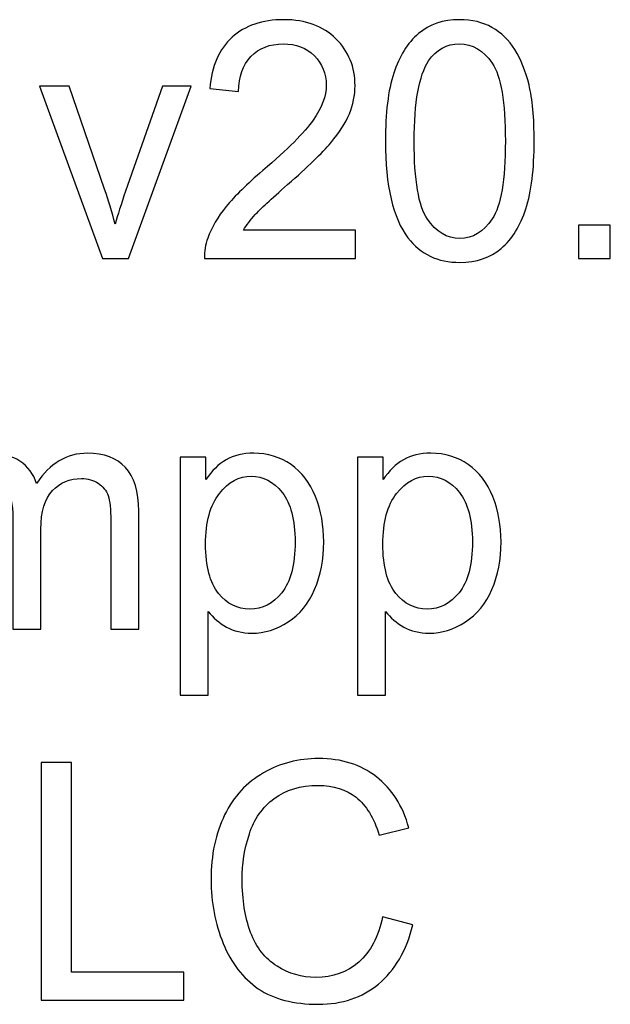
# Model space of a CAD drawing. Header units: millimetres. Extents: x -68.5 to -4.6, y 48.6 to 61.3.
# Tile 4 of 5: x -44.8 to -37.7, y 49.3 to 61.3. Entities that reach past the tile are written whole.
import ezdxf

# ---------------------------------------------------------------- set-up
doc = ezdxf.new("R2010")
doc.units = ezdxf.units.MM
doc.header["$MEASUREMENT"] = 0
doc.layers.add('Layer 1', color=7, linetype='Continuous')

msp = doc.modelspace()

# ---------------------------------------------------------------- linework, layer by layer
at = {"layer": 'Layer 1', "color": 5}
for points, knots in [([(-40.7521, 58.7222), (-40.7521, 58.7222), (-40.7521, 58.3824), (-40.7521, 58.3824), (-40.7521, 58.3824), (-40.7521, 58.3824), (-42.5786, 58.3824), (-42.5786, 58.3824), (-42.5786, 58.3824), (-42.5812, 58.4675), (-42.5684, 58.5493), (-42.5395, 58.6277), (-42.5395, 58.6277), (-42.4931, 58.7577), (-42.4185, 58.885), (-42.3162, 59.011), (-42.3162, 59.011), (-42.2132, 59.1363), (-42.0653, 59.2817), (-41.8722, 59.4466), (-41.8722, 59.4466), (-41.5718, 59.7032), (-41.3685, 59.9063), (-41.263, 60.0564), (-41.263, 60.0564), (-41.1574, 60.2058), (-41.1047, 60.3479), (-41.1047, 60.4813), (-41.1047, 60.4813), (-41.1047, 60.6213), (-41.1529, 60.7393), (-41.2488, 60.8358), (-41.2488, 60.8358), (-41.3453, 60.9316), (-41.4708, 60.9798), (-41.6252, 60.9798), (-41.6252, 60.9798), (-41.7886, 60.9798), (-41.9192, 60.9289), (-42.017, 60.8264), (-42.017, 60.8264), (-42.1154, 60.7245), (-42.165, 60.5831), (-42.1663, 60.4029), (-42.1663, 60.4029), (-42.1663, 60.4029), (-42.515, 60.4397), (-42.515, 60.4397), (-42.515, 60.4397), (-42.4912, 60.7111), (-42.4011, 60.9175), (-42.2454, 61.0596), (-42.2454, 61.0596), (-42.0897, 61.2017), (-41.88, 61.2727), (-41.6175, 61.2727), (-41.6175, 61.2727), (-41.3524, 61.2727), (-41.1427, 61.1956), (-40.9883, 61.0428), (-40.9883, 61.0428), (-40.8332, 60.8894), (-40.7559, 60.6997), (-40.7559, 60.4732), (-40.7559, 60.4732), (-40.7559, 60.358), (-40.7785, 60.2447), (-40.8242, 60.1335), (-40.8242, 60.1335), (-40.8692, 60.0222), (-40.9445, 59.9049), (-41.0493, 59.7823), (-41.0493, 59.7823), (-41.1543, 59.659), (-41.3286, 59.4901), (-41.5724, 59.2757), (-41.5724, 59.2757), (-41.7757, 59.0974), (-41.9063, 58.9768), (-41.9643, 58.9131), (-41.9643, 58.9131), (-42.0222, 58.8502), (-42.0698, 58.7865), (-42.1077, 58.7222), (-42.1077, 58.7222), (-42.1077, 58.7222), (-40.7521, 58.7222), (-40.7521, 58.7222)], [0, 0, 0, 0, 0.0434783, 0.0434783, 0.0434783, 0.0434783, 0.0869565, 0.0869565, 0.0869565, 0.0869565, 0.1304348, 0.1304348, 0.1304348, 0.1304348, 0.173913, 0.173913, 0.173913, 0.173913, 0.2173913, 0.2173913, 0.2173913, 0.2173913, 0.2608696, 0.2608696, 0.2608696, 0.2608696, 0.3043478, 0.3043478, 0.3043478, 0.3043478, 0.3478261, 0.3478261, 0.3478261, 0.3478261, 0.3913043, 0.3913043, 0.3913043, 0.3913043, 0.4347826, 0.4347826, 0.4347826, 0.4347826, 0.4782609, 0.4782609, 0.4782609, 0.4782609, 0.5217391, 0.5217391, 0.5217391, 0.5217391, 0.5652174, 0.5652174, 0.5652174, 0.5652174, 0.6086957, 0.6086957, 0.6086957, 0.6086957, 0.6521739, 0.6521739, 0.6521739, 0.6521739, 0.6956522, 0.6956522, 0.6956522, 0.6956522, 0.7391304, 0.7391304, 0.7391304, 0.7391304, 0.7826087, 0.7826087, 0.7826087, 0.7826087, 0.826087, 0.826087, 0.826087, 0.826087, 0.8695652, 0.8695652, 0.8695652, 0.8695652, 0.9130435, 0.9130435, 0.9130435, 0.9130435, 1, 1, 1, 1]), ([(-40.3886, 59.8017), (-40.3886, 60.1422), (-40.3552, 60.4163), (-40.2876, 60.6233), (-40.2876, 60.6233), (-40.2207, 60.8311), (-40.1204, 60.9912), (-39.9878, 61.1038), (-39.9878, 61.1038), (-39.8553, 61.2164), (-39.6886, 61.2727), (-39.488, 61.2727), (-39.488, 61.2727), (-39.3393, 61.2727), (-39.2094, 61.2412), (-39.0974, 61.1789), (-39.0974, 61.1789), (-38.9855, 61.1172), (-38.8934, 61.0274), (-38.8202, 60.9101), (-38.8202, 60.9101), (-38.7474, 60.7929), (-38.6902, 60.6501), (-38.649, 60.4819), (-38.649, 60.4819), (-38.6071, 60.3137), (-38.5866, 60.0872), (-38.5866, 59.8017), (-38.5866, 59.8017), (-38.5866, 59.464), (-38.62, 59.1919), (-38.6863, 58.9842), (-38.6863, 58.9842), (-38.7532, 58.7764), (-38.8529, 58.6163), (-38.9855, 58.503), (-38.9855, 58.503), (-39.118, 58.3898), (-39.2853, 58.3335), (-39.488, 58.3335), (-39.488, 58.3335), (-39.7543, 58.3335), (-39.9634, 58.4327), (-40.1152, 58.6317), (-40.1152, 58.6317), (-40.2973, 58.8709), (-40.3886, 59.2616), (-40.3886, 59.8017)], [0, 0, 0, 0, 0.0769231, 0.0769231, 0.0769231, 0.0769231, 0.1538462, 0.1538462, 0.1538462, 0.1538462, 0.2307692, 0.2307692, 0.2307692, 0.2307692, 0.3076923, 0.3076923, 0.3076923, 0.3076923, 0.3846154, 0.3846154, 0.3846154, 0.3846154, 0.4615385, 0.4615385, 0.4615385, 0.4615385, 0.5384615, 0.5384615, 0.5384615, 0.5384615, 0.6153846, 0.6153846, 0.6153846, 0.6153846, 0.6923077, 0.6923077, 0.6923077, 0.6923077, 0.7692308, 0.7692308, 0.7692308, 0.7692308, 0.8461538, 0.8461538, 0.8461538, 0.8461538, 1, 1, 1, 1]), ([(-40.0399, 59.8017), (-40.0399, 59.3293), (-39.9866, 59.015), (-39.8804, 58.8582), (-39.8804, 58.8582), (-39.7743, 58.7021), (-39.6436, 58.6236), (-39.488, 58.6236), (-39.488, 58.6236), (-39.3316, 58.6236), (-39.201, 58.7027), (-39.0948, 58.8595), (-39.0948, 58.8595), (-38.9887, 59.0163), (-38.9353, 59.3306), (-38.9353, 59.8017), (-38.9353, 59.8017), (-38.9353, 60.2755), (-38.9887, 60.5905), (-39.0948, 60.746), (-39.0948, 60.746), (-39.201, 60.9021), (-39.3328, 60.9798), (-39.4912, 60.9798), (-39.4912, 60.9798), (-39.6475, 60.9798), (-39.7717, 60.9108), (-39.8649, 60.7734), (-39.8649, 60.7734), (-39.9814, 60.5985), (-40.0399, 60.2742), (-40.0399, 59.8017)], [0, 0, 0, 0, 0.1111111, 0.1111111, 0.1111111, 0.1111111, 0.2222222, 0.2222222, 0.2222222, 0.2222222, 0.3333333, 0.3333333, 0.3333333, 0.3333333, 0.4444444, 0.4444444, 0.4444444, 0.4444444, 0.5555556, 0.5555556, 0.5555556, 0.5555556, 0.6666667, 0.6666667, 0.6666667, 0.6666667, 0.7777778, 0.7777778, 0.7777778, 0.7777778, 1, 1, 1, 1]), ([(-43.8152, 58.3824), (-43.8152, 58.3824), (-44.577, 60.4672), (-44.577, 60.4672), (-44.577, 60.4672), (-44.577, 60.4672), (-44.2186, 60.4672), (-44.2186, 60.4672), (-44.2186, 60.4672), (-44.2186, 60.4672), (-43.7889, 59.2187), (-43.7889, 59.2187), (-43.7889, 59.2187), (-43.7425, 59.084), (-43.7001, 58.944), (-43.6608, 58.7986), (-43.6608, 58.7986), (-43.6306, 58.9085), (-43.5887, 59.0405), (-43.5347, 59.1953), (-43.5347, 59.1953), (-43.5347, 59.1953), (-43.0895, 60.4672), (-43.0895, 60.4672), (-43.0895, 60.4672), (-43.0895, 60.4672), (-42.7408, 60.4672), (-42.7408, 60.4672), (-42.7408, 60.4672), (-42.7408, 60.4672), (-43.4987, 58.3824), (-43.4987, 58.3824), (-43.4987, 58.3824), (-43.4987, 58.3824), (-43.8152, 58.3824), (-43.8152, 58.3824)], [0, 0, 0, 0, 0.1, 0.1, 0.1, 0.1, 0.2, 0.2, 0.2, 0.2, 0.3, 0.3, 0.3, 0.3, 0.4, 0.4, 0.4, 0.4, 0.5, 0.5, 0.5, 0.5, 0.6, 0.6, 0.6, 0.6, 0.7, 0.7, 0.7, 0.7, 0.8, 0.8, 0.8, 0.8, 1, 1, 1, 1]), ([(-38.0513, 58.3824), (-38.0513, 58.3824), (-38.0513, 58.7852), (-38.0513, 58.7852), (-38.0513, 58.7852), (-38.0513, 58.7852), (-37.6645, 58.7852), (-37.6645, 58.7852), (-37.6645, 58.7852), (-37.6645, 58.7852), (-37.6645, 58.3824), (-37.6645, 58.3824), (-37.6645, 58.3824), (-37.6645, 58.3824), (-38.0513, 58.3824), (-38.0513, 58.3824)], [0, 0, 0, 0, 0.2, 0.2, 0.2, 0.2, 0.4, 0.4, 0.4, 0.4, 0.6, 0.6, 0.6, 0.6, 1, 1, 1, 1]), ([(-46.0883, 53.8905), (-46.0883, 53.8905), (-46.0883, 55.9753), (-46.0883, 55.9753), (-46.0883, 55.9753), (-46.0883, 55.9753), (-45.7853, 55.9753), (-45.7853, 55.9753), (-45.7853, 55.9753), (-45.7853, 55.9753), (-45.7853, 55.6831), (-45.7853, 55.6831), (-45.7853, 55.6831), (-45.7222, 55.785), (-45.6386, 55.8674), (-45.5343, 55.929), (-45.5343, 55.929), (-45.4301, 55.9914), (-45.3111, 56.0229), (-45.1779, 56.0229), (-45.1779, 56.0229), (-45.03, 56.0229), (-44.9083, 55.9907), (-44.8138, 55.9264), (-44.8138, 55.9264), (-44.7185, 55.862), (-44.6516, 55.7729), (-44.613, 55.6576), (-44.613, 55.6576), (-44.4541, 55.9009), (-44.2482, 56.0229), (-43.9947, 56.0229), (-43.9947, 56.0229), (-43.7959, 56.0229), (-43.6434, 55.9652), (-43.5367, 55.8506), (-43.5367, 55.8506), (-43.4298, 55.736), (-43.3764, 55.5598), (-43.3764, 55.3219), (-43.3764, 55.3219), (-43.3764, 55.3219), (-43.3764, 53.8905), (-43.3764, 53.8905), (-43.3764, 53.8905), (-43.3764, 53.8905), (-43.7136, 53.8905), (-43.7136, 53.8905), (-43.7136, 53.8905), (-43.7136, 53.8905), (-43.7136, 55.204), (-43.7136, 55.204), (-43.7136, 55.204), (-43.7136, 55.3454), (-43.7246, 55.4472), (-43.7464, 55.5095), (-43.7464, 55.5095), (-43.7689, 55.5712), (-43.8088, 55.6215), (-43.8661, 55.6597), (-43.8661, 55.6597), (-43.924, 55.6972), (-43.9921, 55.7166), (-44.07, 55.7166), (-44.07, 55.7166), (-44.2109, 55.7166), (-44.3274, 55.6677), (-44.4206, 55.5699), (-44.4206, 55.5699), (-44.5133, 55.4727), (-44.5603, 55.3165), (-44.5603, 55.1021), (-44.5603, 55.1021), (-44.5603, 55.1021), (-44.5603, 53.8905), (-44.5603, 53.8905), (-44.5603, 53.8905), (-44.5603, 53.8905), (-44.8993, 53.8905), (-44.8993, 53.8905), (-44.8993, 53.8905), (-44.8993, 53.8905), (-44.8993, 55.2448), (-44.8993, 55.2448), (-44.8993, 55.2448), (-44.8993, 55.4023), (-44.927, 55.5203), (-44.9824, 55.5987), (-44.9824, 55.5987), (-45.0377, 55.6771), (-45.1277, 55.7166), (-45.2539, 55.7166), (-45.2539, 55.7166), (-45.349, 55.7166), (-45.4372, 55.6905), (-45.5183, 55.6375), (-45.5183, 55.6375), (-45.5993, 55.5853), (-45.6585, 55.5089), (-45.6945, 55.4084), (-45.6945, 55.4084), (-45.7312, 55.3072), (-45.7493, 55.1617), (-45.7493, 54.9721), (-45.7493, 54.9721), (-45.7493, 54.9721), (-45.7493, 53.8905), (-45.7493, 53.8905), (-45.7493, 53.8905), (-45.7493, 53.8905), (-46.0883, 53.8905), (-46.0883, 53.8905)], [0, 0, 0, 0, 0.0344828, 0.0344828, 0.0344828, 0.0344828, 0.0689655, 0.0689655, 0.0689655, 0.0689655, 0.1034483, 0.1034483, 0.1034483, 0.1034483, 0.137931, 0.137931, 0.137931, 0.137931, 0.1724138, 0.1724138, 0.1724138, 0.1724138, 0.2068966, 0.2068966, 0.2068966, 0.2068966, 0.2413793, 0.2413793, 0.2413793, 0.2413793, 0.2758621, 0.2758621, 0.2758621, 0.2758621, 0.3103448, 0.3103448, 0.3103448, 0.3103448, 0.3448276, 0.3448276, 0.3448276, 0.3448276, 0.3793103, 0.3793103, 0.3793103, 0.3793103, 0.4137931, 0.4137931, 0.4137931, 0.4137931, 0.4482759, 0.4482759, 0.4482759, 0.4482759, 0.4827586, 0.4827586, 0.4827586, 0.4827586, 0.5172414, 0.5172414, 0.5172414, 0.5172414, 0.5517241, 0.5517241, 0.5517241, 0.5517241, 0.5862069, 0.5862069, 0.5862069, 0.5862069, 0.6206897, 0.6206897, 0.6206897, 0.6206897, 0.6551724, 0.6551724, 0.6551724, 0.6551724, 0.6896552, 0.6896552, 0.6896552, 0.6896552, 0.7241379, 0.7241379, 0.7241379, 0.7241379, 0.7586207, 0.7586207, 0.7586207, 0.7586207, 0.7931034, 0.7931034, 0.7931034, 0.7931034, 0.8275862, 0.8275862, 0.8275862, 0.8275862, 0.862069, 0.862069, 0.862069, 0.862069, 0.8965517, 0.8965517, 0.8965517, 0.8965517, 0.9310345, 0.9310345, 0.9310345, 0.9310345, 1, 1, 1, 1]), ([(-42.8727, 53.0917), (-42.8727, 53.0917), (-42.8727, 55.9753), (-42.8727, 55.9753), (-42.8727, 55.9753), (-42.8727, 55.9753), (-42.5639, 55.9753), (-42.5639, 55.9753), (-42.5639, 55.9753), (-42.5639, 55.9753), (-42.5639, 55.7046), (-42.5639, 55.7046), (-42.5639, 55.7046), (-42.4911, 55.8104), (-42.4089, 55.8902), (-42.3168, 55.9431), (-42.3168, 55.9431), (-42.2255, 55.9961), (-42.1141, 56.0229), (-41.9835, 56.0229), (-41.9835, 56.0229), (-41.8124, 56.0229), (-41.6618, 55.9766), (-41.5313, 55.8855), (-41.5313, 55.8855), (-41.4, 55.7937), (-41.3016, 55.6643), (-41.2353, 55.4975), (-41.2353, 55.4975), (-41.1683, 55.3306), (-41.1349, 55.1477), (-41.1349, 54.9486), (-41.1349, 54.9486), (-41.1349, 54.7355), (-41.1716, 54.5432), (-41.2456, 54.3723), (-41.2456, 54.3723), (-41.319, 54.2014), (-41.4257, 54.0708), (-41.566, 53.9796), (-41.566, 53.9796), (-41.7063, 53.8892), (-41.8536, 53.8436), (-42.008, 53.8436), (-42.008, 53.8436), (-42.1212, 53.8436), (-42.2222, 53.8684), (-42.3123, 53.918), (-42.3123, 53.918), (-42.4024, 53.9676), (-42.4758, 54.0306), (-42.5337, 54.1063), (-42.5337, 54.1063), (-42.5337, 54.1063), (-42.5337, 53.0917), (-42.5337, 53.0917), (-42.5337, 53.0917), (-42.5337, 53.0917), (-42.8727, 53.0917), (-42.8727, 53.0917)], [0, 0, 0, 0, 0.0625, 0.0625, 0.0625, 0.0625, 0.125, 0.125, 0.125, 0.125, 0.1875, 0.1875, 0.1875, 0.1875, 0.25, 0.25, 0.25, 0.25, 0.3125, 0.3125, 0.3125, 0.3125, 0.375, 0.375, 0.375, 0.375, 0.4375, 0.4375, 0.4375, 0.4375, 0.5, 0.5, 0.5, 0.5, 0.5625, 0.5625, 0.5625, 0.5625, 0.625, 0.625, 0.625, 0.625, 0.6875, 0.6875, 0.6875, 0.6875, 0.75, 0.75, 0.75, 0.75, 0.8125, 0.8125, 0.8125, 0.8125, 0.875, 0.875, 0.875, 0.875, 1, 1, 1, 1]), ([(-40.7258, 53.0917), (-40.7258, 53.0917), (-40.7258, 55.9753), (-40.7258, 55.9753), (-40.7258, 55.9753), (-40.7258, 55.9753), (-40.417, 55.9753), (-40.417, 55.9753), (-40.417, 55.9753), (-40.417, 55.9753), (-40.417, 55.7046), (-40.417, 55.7046), (-40.417, 55.7046), (-40.3442, 55.8104), (-40.262, 55.8902), (-40.1699, 55.9431), (-40.1699, 55.9431), (-40.0786, 55.9961), (-39.9672, 56.0229), (-39.8366, 56.0229), (-39.8366, 56.0229), (-39.6655, 56.0229), (-39.5149, 55.9766), (-39.3844, 55.8855), (-39.3844, 55.8855), (-39.2531, 55.7937), (-39.1547, 55.6643), (-39.0884, 55.4975), (-39.0884, 55.4975), (-39.0214, 55.3306), (-38.988, 55.1477), (-38.988, 54.9486), (-38.988, 54.9486), (-38.988, 54.7355), (-39.0247, 54.5432), (-39.0987, 54.3723), (-39.0987, 54.3723), (-39.1721, 54.2014), (-39.2788, 54.0708), (-39.4191, 53.9796), (-39.4191, 53.9796), (-39.5594, 53.8892), (-39.7067, 53.8436), (-39.8611, 53.8436), (-39.8611, 53.8436), (-39.9743, 53.8436), (-40.0753, 53.8684), (-40.1654, 53.918), (-40.1654, 53.918), (-40.2555, 53.9676), (-40.3289, 54.0306), (-40.3868, 54.1063), (-40.3868, 54.1063), (-40.3868, 54.1063), (-40.3868, 53.0917), (-40.3868, 53.0917), (-40.3868, 53.0917), (-40.3868, 53.0917), (-40.7258, 53.0917), (-40.7258, 53.0917)], [0, 0, 0, 0, 0.0625, 0.0625, 0.0625, 0.0625, 0.125, 0.125, 0.125, 0.125, 0.1875, 0.1875, 0.1875, 0.1875, 0.25, 0.25, 0.25, 0.25, 0.3125, 0.3125, 0.3125, 0.3125, 0.375, 0.375, 0.375, 0.375, 0.4375, 0.4375, 0.4375, 0.4375, 0.5, 0.5, 0.5, 0.5, 0.5625, 0.5625, 0.5625, 0.5625, 0.625, 0.625, 0.625, 0.625, 0.6875, 0.6875, 0.6875, 0.6875, 0.75, 0.75, 0.75, 0.75, 0.8125, 0.8125, 0.8125, 0.8125, 0.875, 0.875, 0.875, 0.875, 1, 1, 1, 1]), ([(-42.5658, 54.9212), (-42.5658, 54.6531), (-42.5137, 54.4548), (-42.4094, 54.3261), (-42.4094, 54.3261), (-42.3053, 54.1981), (-42.1785, 54.1338), (-42.0305, 54.1338), (-42.0305, 54.1338), (-41.88, 54.1338), (-41.7506, 54.2001), (-41.6432, 54.3335), (-41.6432, 54.3335), (-41.5358, 54.4661), (-41.4817, 54.6719), (-41.4817, 54.9507), (-41.4817, 54.9507), (-41.4817, 55.2167), (-41.5344, 55.4151), (-41.6394, 55.5477), (-41.6394, 55.5477), (-41.7442, 55.6798), (-41.8697, 55.7461), (-42.015, 55.7461), (-42.015, 55.7461), (-42.1598, 55.7461), (-42.2879, 55.6757), (-42.3992, 55.535), (-42.3992, 55.535), (-42.5104, 55.3943), (-42.5658, 55.1892), (-42.5658, 54.9212)], [0, 0, 0, 0, 0.1111111, 0.1111111, 0.1111111, 0.1111111, 0.2222222, 0.2222222, 0.2222222, 0.2222222, 0.3333333, 0.3333333, 0.3333333, 0.3333333, 0.4444444, 0.4444444, 0.4444444, 0.4444444, 0.5555556, 0.5555556, 0.5555556, 0.5555556, 0.6666667, 0.6666667, 0.6666667, 0.6666667, 0.7777778, 0.7777778, 0.7777778, 0.7777778, 1, 1, 1, 1]), ([(-40.4189, 54.9212), (-40.4189, 54.6531), (-40.3668, 54.4548), (-40.2625, 54.3261), (-40.2625, 54.3261), (-40.1584, 54.1981), (-40.0316, 54.1338), (-39.8836, 54.1338), (-39.8836, 54.1338), (-39.7331, 54.1338), (-39.6037, 54.2001), (-39.4963, 54.3335), (-39.4963, 54.3335), (-39.3889, 54.4661), (-39.3348, 54.6719), (-39.3348, 54.9507), (-39.3348, 54.9507), (-39.3348, 55.2167), (-39.3875, 55.4151), (-39.4925, 55.5477), (-39.4925, 55.5477), (-39.5973, 55.6798), (-39.7228, 55.7461), (-39.8681, 55.7461), (-39.8681, 55.7461), (-40.0129, 55.7461), (-40.141, 55.6757), (-40.2523, 55.535), (-40.2523, 55.535), (-40.3635, 55.3943), (-40.4189, 55.1892), (-40.4189, 54.9212)], [0, 0, 0, 0, 0.1111111, 0.1111111, 0.1111111, 0.1111111, 0.2222222, 0.2222222, 0.2222222, 0.2222222, 0.3333333, 0.3333333, 0.3333333, 0.3333333, 0.4444444, 0.4444444, 0.4444444, 0.4444444, 0.5555556, 0.5555556, 0.5555556, 0.5555556, 0.6666667, 0.6666667, 0.6666667, 0.6666667, 0.7777778, 0.7777778, 0.7777778, 0.7777778, 1, 1, 1, 1]), ([(-44.5565, 49.3986), (-44.5565, 49.3986), (-44.5565, 52.2768), (-44.5565, 52.2768), (-44.5565, 52.2768), (-44.5565, 52.2768), (-44.1904, 52.2768), (-44.1904, 52.2768), (-44.1904, 52.2768), (-44.1904, 52.2768), (-44.1904, 49.7384), (-44.1904, 49.7384), (-44.1904, 49.7384), (-44.1904, 49.7384), (-42.8297, 49.7384), (-42.8297, 49.7384), (-42.8297, 49.7384), (-42.8297, 49.7384), (-42.8297, 49.3986), (-42.8297, 49.3986), (-42.8297, 49.3986), (-42.8297, 49.3986), (-44.5565, 49.3986), (-44.5565, 49.3986)], [0, 0, 0, 0, 0.1428571, 0.1428571, 0.1428571, 0.1428571, 0.2857143, 0.2857143, 0.2857143, 0.2857143, 0.4285714, 0.4285714, 0.4285714, 0.4285714, 0.5714286, 0.5714286, 0.5714286, 0.5714286, 0.7142857, 0.7142857, 0.7142857, 0.7142857, 1, 1, 1, 1]), ([(-40.4228, 50.4078), (-40.4228, 50.4078), (-40.0568, 50.3113), (-40.0568, 50.3113), (-40.0568, 50.3113), (-40.1334, 49.999), (-40.2717, 49.7605), (-40.4705, 49.5956), (-40.4705, 49.5956), (-40.67, 49.4314), (-40.9132, 49.3497), (-41.2014, 49.3497), (-41.2014, 49.3497), (-41.4993, 49.3497), (-41.7411, 49.4127), (-41.9278, 49.5387), (-41.9278, 49.5387), (-42.1143, 49.6653), (-42.2565, 49.8483), (-42.3536, 50.0875), (-42.3536, 50.0875), (-42.4508, 50.3274), (-42.4997, 50.5847), (-42.4997, 50.8595), (-42.4997, 50.8595), (-42.4997, 51.159), (-42.445, 51.4204), (-42.335, 51.6435), (-42.335, 51.6435), (-42.225, 51.8667), (-42.0686, 52.0362), (-41.8654, 52.1522), (-41.8654, 52.1522), (-41.6627, 52.2681), (-41.4395, 52.3257), (-41.1956, 52.3257), (-41.1956, 52.3257), (-40.9189, 52.3257), (-40.6867, 52.2527), (-40.4981, 52.1059), (-40.4981, 52.1059), (-40.3096, 51.9592), (-40.1784, 51.7534), (-40.1044, 51.4874), (-40.1044, 51.4874), (-40.1044, 51.4874), (-40.464, 51.3989), (-40.464, 51.3989), (-40.464, 51.3989), (-40.5284, 51.6087), (-40.621, 51.7608), (-40.7433, 51.8566), (-40.7433, 51.8566), (-40.8649, 51.9525), (-41.018, 52.0001), (-41.2033, 52.0001), (-41.2033, 52.0001), (-41.4157, 52.0001), (-41.5925, 51.9471), (-41.7354, 51.8412), (-41.7354, 51.8412), (-41.8782, 51.7347), (-41.9785, 51.5926), (-42.0359, 51.4137), (-42.0359, 51.4137), (-42.0938, 51.2354), (-42.1227, 51.0511), (-42.1227, 50.8615), (-42.1227, 50.8615), (-42.1227, 50.6162), (-42.0886, 50.4031), (-42.0204, 50.2202), (-42.0204, 50.2202), (-41.9516, 50.0379), (-41.8454, 49.9012), (-41.7006, 49.8107), (-41.7006, 49.8107), (-41.5558, 49.7203), (-41.3995, 49.6754), (-41.2309, 49.6754), (-41.2309, 49.6754), (-41.0263, 49.6754), (-40.8533, 49.737), (-40.7112, 49.8597), (-40.7112, 49.8597), (-40.569, 49.983), (-40.4731, 50.1659), (-40.4228, 50.4078)], [0, 0, 0, 0, 0.0434783, 0.0434783, 0.0434783, 0.0434783, 0.0869565, 0.0869565, 0.0869565, 0.0869565, 0.1304348, 0.1304348, 0.1304348, 0.1304348, 0.173913, 0.173913, 0.173913, 0.173913, 0.2173913, 0.2173913, 0.2173913, 0.2173913, 0.2608696, 0.2608696, 0.2608696, 0.2608696, 0.3043478, 0.3043478, 0.3043478, 0.3043478, 0.3478261, 0.3478261, 0.3478261, 0.3478261, 0.3913043, 0.3913043, 0.3913043, 0.3913043, 0.4347826, 0.4347826, 0.4347826, 0.4347826, 0.4782609, 0.4782609, 0.4782609, 0.4782609, 0.5217391, 0.5217391, 0.5217391, 0.5217391, 0.5652174, 0.5652174, 0.5652174, 0.5652174, 0.6086957, 0.6086957, 0.6086957, 0.6086957, 0.6521739, 0.6521739, 0.6521739, 0.6521739, 0.6956522, 0.6956522, 0.6956522, 0.6956522, 0.7391304, 0.7391304, 0.7391304, 0.7391304, 0.7826087, 0.7826087, 0.7826087, 0.7826087, 0.826087, 0.826087, 0.826087, 0.826087, 0.8695652, 0.8695652, 0.8695652, 0.8695652, 0.9130435, 0.9130435, 0.9130435, 0.9130435, 1, 1, 1, 1])]:
    msp.add_open_spline(points, degree=3, knots=knots, dxfattribs=at)

doc.saveas('drawing.dxf')
